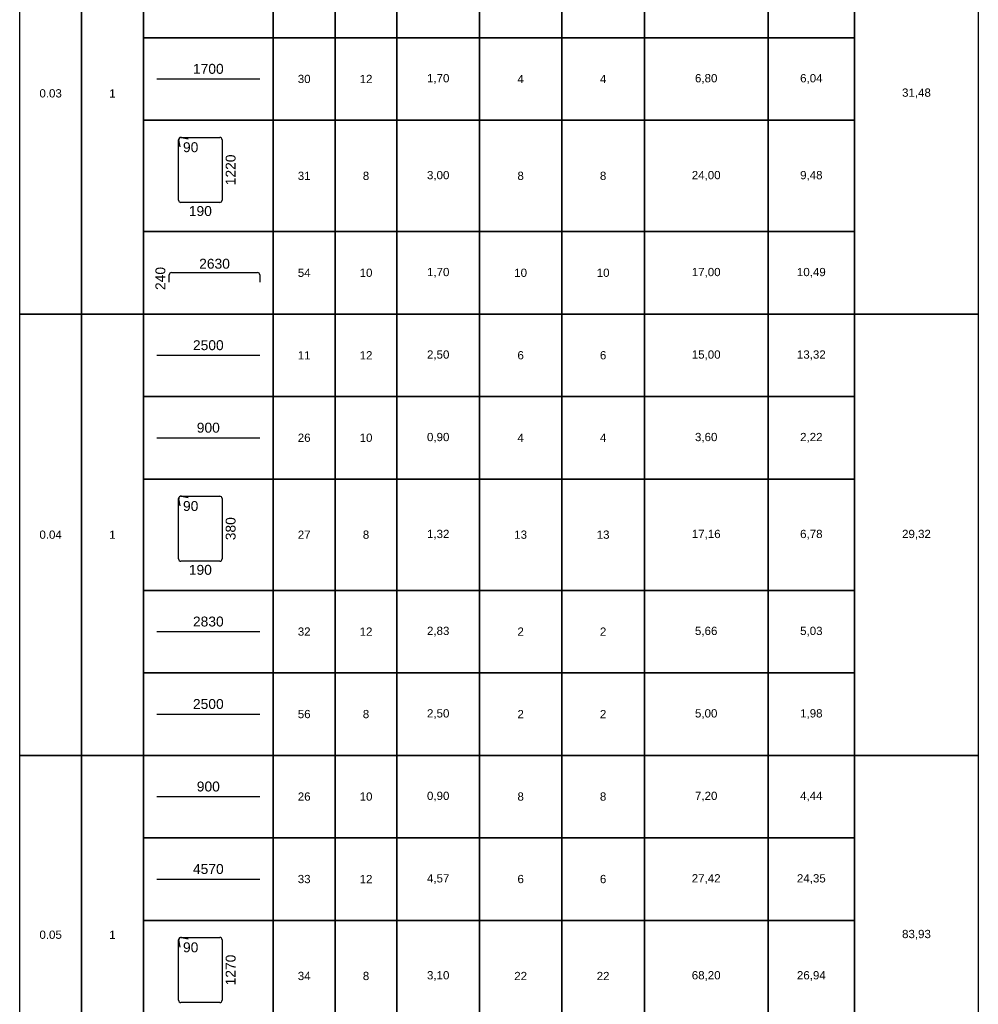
# Model space of a CAD drawing. Extents: x -1906120 to 89837, y -39133 to 303704.
# Tile 7 of 55: x -14050 to -9400, y -10601 to -5826. Entities that reach past the tile are written whole.
import ezdxf
from ezdxf.enums import TextEntityAlignment as Align

# ---------------------------------------------------------------- set-up
doc = ezdxf.new("R2010")
doc.units = 0
doc.header["$LTSCALE"] = 10
doc.header["$MEASUREMENT"] = 0
doc.layers.add('RCAD_tabele zbrojenia', color=7, linetype='Continuous')
doc.styles.add('style2', font='arial.ttf', dxfattribs={"height": 40})

msp = doc.modelspace()

# ---------------------------------------------------------------- linework, layer by layer
at = {"layer": 'RCAD_tabele zbrojenia', "color": 1}
for p, q in [((-14049.70583, -39133.42964), (-14049.70583, -1123.42964)), ((-9399.70583, -1123.42964), (-9399.70583, -39133.42964)), ((-14049.70583, -7253.42964), (-14049.70583, -5113.42964)), ((-13749.70583, -5113.42964), (-13749.70583, -7253.42964)), ((-13749.70583, -7253.42964), (-13749.70583, -5113.42964)), ((-13449.70583, -5113.42964), (-13449.70583, -7253.42964)), ((-9999.70583, -7253.42964), (-9999.70583, -5113.42964)), ((-9399.70583, -5113.42964), (-9399.70583, -7253.42964)), ((-13449.70583, -5913.42964), (-13449.70583, -5513.42964)), ((-12819.70583, -5513.42964), (-12819.70583, -5913.42964)), ((-12819.70583, -5913.42964), (-12819.70583, -5513.42964)), ((-12519.70583, -5513.42964), (-12519.70583, -5913.42964)), ((-12519.70583, -5913.42964), (-12519.70583, -5513.42964)), ((-12219.70583, -5513.42964), (-12219.70583, -5913.42964)), ((-12219.70583, -5913.42964), (-12219.70583, -5513.42964)), ((-11819.70583, -5513.42964), (-11819.70583, -5913.42964)), ((-11819.70583, -5913.42964), (-11819.70583, -5513.42964)), ((-11419.70583, -5513.42964), (-11419.70583, -5913.42964)), ((-11419.70583, -5913.42964), (-11419.70583, -5513.42964)), ((-11019.70583, -5513.42964), (-11019.70583, -5913.42964)), ((-11019.70583, -5913.42964), (-11019.70583, -5513.42964)), ((-10419.70583, -5513.42964), (-10419.70583, -5913.42964)), ((-10419.70583, -5913.42964), (-10419.70583, -5513.42964)), ((-9999.70583, -5513.42964), (-9999.70583, -5913.42964)), ((-12819.70583, -5913.42964), (-13449.70583, -5913.42964)), ((-13449.70583, -5913.42964), (-12819.70583, -5913.42964)), ((-13449.70583, -6313.42964), (-13449.70583, -5913.42964)), ((-12519.70583, -5913.42964), (-12819.70583, -5913.42964)), ((-12819.70583, -5913.42964), (-12819.70583, -6313.42964)), ((-12819.70583, -5913.42964), (-12519.70583, -5913.42964)), ((-12819.70583, -6313.42964), (-12819.70583, -5913.42964)), ((-12219.70583, -5913.42964), (-12519.70583, -5913.42964)), ((-12519.70583, -5913.42964), (-12519.70583, -6313.42964)), ((-12519.70583, -5913.42964), (-12219.70583, -5913.42964)), ((-12519.70583, -6313.42964), (-12519.70583, -5913.42964)), ((-11819.70583, -5913.42964), (-12219.70583, -5913.42964)), ((-12219.70583, -5913.42964), (-12219.70583, -6313.42964)), ((-12219.70583, -5913.42964), (-11819.70583, -5913.42964)), ((-12219.70583, -6313.42964), (-12219.70583, -5913.42964)), ((-11419.70583, -5913.42964), (-11819.70583, -5913.42964)), ((-11819.70583, -5913.42964), (-11819.70583, -6313.42964)), ((-11819.70583, -5913.42964), (-11419.70583, -5913.42964)), ((-11819.70583, -6313.42964), (-11819.70583, -5913.42964)), ((-11019.70583, -5913.42964), (-11419.70583, -5913.42964)), ((-11419.70583, -5913.42964), (-11419.70583, -6313.42964)), ((-11419.70583, -5913.42964), (-11019.70583, -5913.42964)), ((-11419.70583, -6313.42964), (-11419.70583, -5913.42964)), ((-10419.70583, -5913.42964), (-11019.70583, -5913.42964)), ((-11019.70583, -5913.42964), (-11019.70583, -6313.42964)), ((-11019.70583, -5913.42964), (-10419.70583, -5913.42964)), ((-11019.70583, -6313.42964), (-11019.70583, -5913.42964)), ((-9999.70583, -5913.42964), (-10419.70583, -5913.42964)), ((-10419.70583, -5913.42964), (-10419.70583, -6313.42964)), ((-10419.70583, -5913.42964), (-9999.70583, -5913.42964)), ((-10419.70583, -6313.42964), (-10419.70583, -5913.42964)), ((-9999.70583, -5913.42964), (-9999.70583, -6313.42964)), ((-12819.70583, -6313.42964), (-13449.70583, -6313.42964)), ((-13449.70583, -6313.42964), (-12819.70583, -6313.42964)), ((-13449.70583, -6853.42964), (-13449.70583, -6313.42964)), ((-12519.70583, -6313.42964), (-12819.70583, -6313.42964)), ((-12819.70583, -6313.42964), (-12819.70583, -6853.42964)), ((-12819.70583, -6313.42964), (-12519.70583, -6313.42964)), ((-12819.70583, -6853.42964), (-12819.70583, -6313.42964)), ((-12219.70583, -6313.42964), (-12519.70583, -6313.42964)), ((-12519.70583, -6313.42964), (-12519.70583, -6853.42964)), ((-12519.70583, -6313.42964), (-12219.70583, -6313.42964)), ((-12519.70583, -6853.42964), (-12519.70583, -6313.42964)), ((-11819.70583, -6313.42964), (-12219.70583, -6313.42964)), ((-12219.70583, -6313.42964), (-12219.70583, -6853.42964)), ((-12219.70583, -6313.42964), (-11819.70583, -6313.42964)), ((-12219.70583, -6853.42964), (-12219.70583, -6313.42964)), ((-11419.70583, -6313.42964), (-11819.70583, -6313.42964)), ((-11819.70583, -6313.42964), (-11819.70583, -6853.42964)), ((-11819.70583, -6313.42964), (-11419.70583, -6313.42964)), ((-11819.70583, -6853.42964), (-11819.70583, -6313.42964)), ((-11019.70583, -6313.42964), (-11419.70583, -6313.42964)), ((-11419.70583, -6313.42964), (-11419.70583, -6853.42964)), ((-11419.70583, -6313.42964), (-11019.70583, -6313.42964)), ((-11419.70583, -6853.42964), (-11419.70583, -6313.42964)), ((-10419.70583, -6313.42964), (-11019.70583, -6313.42964)), ((-11019.70583, -6313.42964), (-11019.70583, -6853.42964)), ((-11019.70583, -6313.42964), (-10419.70583, -6313.42964)), ((-11019.70583, -6853.42964), (-11019.70583, -6313.42964)), ((-9999.70583, -6313.42964), (-10419.70583, -6313.42964)), ((-10419.70583, -6313.42964), (-10419.70583, -6853.42964)), ((-10419.70583, -6313.42964), (-9999.70583, -6313.42964)), ((-10419.70583, -6853.42964), (-10419.70583, -6313.42964)), ((-9999.70583, -6313.42964), (-9999.70583, -6853.42964)), ((-12819.70583, -6853.42964), (-13449.70583, -6853.42964)), ((-13449.70583, -6853.42964), (-12819.70583, -6853.42964)), ((-13449.70583, -7253.42964), (-13449.70583, -6853.42964)), ((-12519.70583, -6853.42964), (-12819.70583, -6853.42964)), ((-12819.70583, -6853.42964), (-12819.70583, -7253.42964)), ((-12819.70583, -6853.42964), (-12519.70583, -6853.42964)), ((-12819.70583, -7253.42964), (-12819.70583, -6853.42964)), ((-12219.70583, -6853.42964), (-12519.70583, -6853.42964)), ((-12519.70583, -6853.42964), (-12519.70583, -7253.42964)), ((-12519.70583, -6853.42964), (-12219.70583, -6853.42964)), ((-12519.70583, -7253.42964), (-12519.70583, -6853.42964)), ((-11819.70583, -6853.42964), (-12219.70583, -6853.42964)), ((-12219.70583, -6853.42964), (-12219.70583, -7253.42964)), ((-12219.70583, -6853.42964), (-11819.70583, -6853.42964)), ((-12219.70583, -7253.42964), (-12219.70583, -6853.42964)), ((-11419.70583, -6853.42964), (-11819.70583, -6853.42964)), ((-11819.70583, -6853.42964), (-11819.70583, -7253.42964)), ((-11819.70583, -6853.42964), (-11419.70583, -6853.42964)), ((-11819.70583, -7253.42964), (-11819.70583, -6853.42964)), ((-11019.70583, -6853.42964), (-11419.70583, -6853.42964)), ((-11419.70583, -6853.42964), (-11419.70583, -7253.42964)), ((-11419.70583, -6853.42964), (-11019.70583, -6853.42964)), ((-11419.70583, -7253.42964), (-11419.70583, -6853.42964)), ((-10419.70583, -6853.42964), (-11019.70583, -6853.42964)), ((-11019.70583, -6853.42964), (-11019.70583, -7253.42964)), ((-11019.70583, -6853.42964), (-10419.70583, -6853.42964)), ((-11019.70583, -7253.42964), (-11019.70583, -6853.42964)), ((-9999.70583, -6853.42964), (-10419.70583, -6853.42964)), ((-10419.70583, -6853.42964), (-10419.70583, -7253.42964)), ((-10419.70583, -6853.42964), (-9999.70583, -6853.42964)), ((-10419.70583, -7253.42964), (-10419.70583, -6853.42964)), ((-9999.70583, -6853.42964), (-9999.70583, -7253.42964)), ((-13749.70583, -7253.42964), (-14049.70583, -7253.42964)), ((-14049.70583, -7253.42964), (-13749.70583, -7253.42964)), ((-14049.70583, -9393.42964), (-14049.70583, -7253.42964)), ((-13449.70583, -7253.42964), (-13749.70583, -7253.42964)), ((-13749.70583, -7253.42964), (-13749.70583, -9393.42964)), ((-13749.70583, -7253.42964), (-13449.70583, -7253.42964)), ((-13749.70583, -9393.42964), (-13749.70583, -7253.42964)), ((-13449.70583, -7253.42964), (-13449.70583, -9393.42964)), ((-12819.70583, -7253.42964), (-13449.70583, -7253.42964)), ((-13449.70583, -7253.42964), (-12819.70583, -7253.42964)), ((-13449.70583, -7653.42964), (-13449.70583, -7253.42964)), ((-12519.70583, -7253.42964), (-12819.70583, -7253.42964)), ((-12819.70583, -7253.42964), (-12819.70583, -7653.42964)), ((-12819.70583, -7253.42964), (-12519.70583, -7253.42964)), ((-12819.70583, -7653.42964), (-12819.70583, -7253.42964)), ((-12219.70583, -7253.42964), (-12519.70583, -7253.42964)), ((-12519.70583, -7253.42964), (-12519.70583, -7653.42964)), ((-12519.70583, -7253.42964), (-12219.70583, -7253.42964)), ((-12519.70583, -7653.42964), (-12519.70583, -7253.42964)), ((-11819.70583, -7253.42964), (-12219.70583, -7253.42964)), ((-12219.70583, -7253.42964), (-12219.70583, -7653.42964)), ((-12219.70583, -7253.42964), (-11819.70583, -7253.42964)), ((-12219.70583, -7653.42964), (-12219.70583, -7253.42964)), ((-11419.70583, -7253.42964), (-11819.70583, -7253.42964)), ((-11819.70583, -7253.42964), (-11819.70583, -7653.42964)), ((-11819.70583, -7253.42964), (-11419.70583, -7253.42964)), ((-11819.70583, -7653.42964), (-11819.70583, -7253.42964)), ((-11019.70583, -7253.42964), (-11419.70583, -7253.42964)), ((-11419.70583, -7253.42964), (-11419.70583, -7653.42964)), ((-11419.70583, -7253.42964), (-11019.70583, -7253.42964)), ((-11419.70583, -7653.42964), (-11419.70583, -7253.42964)), ((-10419.70583, -7253.42964), (-11019.70583, -7253.42964)), ((-11019.70583, -7253.42964), (-11019.70583, -7653.42964)), ((-11019.70583, -7253.42964), (-10419.70583, -7253.42964)), ((-11019.70583, -7653.42964), (-11019.70583, -7253.42964)), ((-9999.70583, -7253.42964), (-10419.70583, -7253.42964)), ((-10419.70583, -7253.42964), (-10419.70583, -7653.42964)), ((-10419.70583, -7253.42964), (-9999.70583, -7253.42964)), ((-10419.70583, -7653.42964), (-10419.70583, -7253.42964)), ((-9399.70583, -7253.42964), (-9999.70583, -7253.42964)), ((-9999.70583, -7253.42964), (-9399.70583, -7253.42964)), ((-9999.70583, -9393.42964), (-9999.70583, -7253.42964)), ((-9999.70583, -7253.42964), (-9999.70583, -7653.42964)), ((-9399.70583, -7253.42964), (-9399.70583, -9393.42964)), ((-12819.70583, -7653.42964), (-13449.70583, -7653.42964)), ((-13449.70583, -7653.42964), (-12819.70583, -7653.42964)), ((-13449.70583, -8053.42964), (-13449.70583, -7653.42964)), ((-12519.70583, -7653.42964), (-12819.70583, -7653.42964)), ((-12819.70583, -7653.42964), (-12819.70583, -8053.42964)), ((-12819.70583, -7653.42964), (-12519.70583, -7653.42964)), ((-12819.70583, -8053.42964), (-12819.70583, -7653.42964)), ((-12219.70583, -7653.42964), (-12519.70583, -7653.42964)), ((-12519.70583, -7653.42964), (-12519.70583, -8053.42964)), ((-12519.70583, -7653.42964), (-12219.70583, -7653.42964)), ((-12519.70583, -8053.42964), (-12519.70583, -7653.42964)), ((-11819.70583, -7653.42964), (-12219.70583, -7653.42964)), ((-12219.70583, -7653.42964), (-12219.70583, -8053.42964)), ((-12219.70583, -7653.42964), (-11819.70583, -7653.42964)), ((-12219.70583, -8053.42964), (-12219.70583, -7653.42964)), ((-11419.70583, -7653.42964), (-11819.70583, -7653.42964)), ((-11819.70583, -7653.42964), (-11819.70583, -8053.42964)), ((-11819.70583, -7653.42964), (-11419.70583, -7653.42964)), ((-11819.70583, -8053.42964), (-11819.70583, -7653.42964)), ((-11019.70583, -7653.42964), (-11419.70583, -7653.42964)), ((-11419.70583, -7653.42964), (-11419.70583, -8053.42964)), ((-11419.70583, -7653.42964), (-11019.70583, -7653.42964)), ((-11419.70583, -8053.42964), (-11419.70583, -7653.42964)), ((-10419.70583, -7653.42964), (-11019.70583, -7653.42964)), ((-11019.70583, -7653.42964), (-11019.70583, -8053.42964)), ((-11019.70583, -7653.42964), (-10419.70583, -7653.42964)), ((-11019.70583, -8053.42964), (-11019.70583, -7653.42964)), ((-9999.70583, -7653.42964), (-10419.70583, -7653.42964)), ((-10419.70583, -7653.42964), (-10419.70583, -8053.42964)), ((-10419.70583, -7653.42964), (-9999.70583, -7653.42964)), ((-10419.70583, -8053.42964), (-10419.70583, -7653.42964)), ((-9999.70583, -7653.42964), (-9999.70583, -8053.42964)), ((-12819.70583, -8053.42964), (-13449.70583, -8053.42964)), ((-13449.70583, -8053.42964), (-12819.70583, -8053.42964)), ((-13449.70583, -8593.42964), (-13449.70583, -8053.42964)), ((-12519.70583, -8053.42964), (-12819.70583, -8053.42964)), ((-12819.70583, -8053.42964), (-12819.70583, -8593.42964)), ((-12819.70583, -8053.42964), (-12519.70583, -8053.42964)), ((-12819.70583, -8593.42964), (-12819.70583, -8053.42964)), ((-12219.70583, -8053.42964), (-12519.70583, -8053.42964)), ((-12519.70583, -8053.42964), (-12519.70583, -8593.42964)), ((-12519.70583, -8053.42964), (-12219.70583, -8053.42964)), ((-12519.70583, -8593.42964), (-12519.70583, -8053.42964)), ((-11819.70583, -8053.42964), (-12219.70583, -8053.42964)), ((-12219.70583, -8053.42964), (-12219.70583, -8593.42964)), ((-12219.70583, -8053.42964), (-11819.70583, -8053.42964)), ((-12219.70583, -8593.42964), (-12219.70583, -8053.42964)), ((-11419.70583, -8053.42964), (-11819.70583, -8053.42964)), ((-11819.70583, -8053.42964), (-11819.70583, -8593.42964)), ((-11819.70583, -8053.42964), (-11419.70583, -8053.42964)), ((-11819.70583, -8593.42964), (-11819.70583, -8053.42964)), ((-11019.70583, -8053.42964), (-11419.70583, -8053.42964)), ((-11419.70583, -8053.42964), (-11419.70583, -8593.42964)), ((-11419.70583, -8053.42964), (-11019.70583, -8053.42964)), ((-11419.70583, -8593.42964), (-11419.70583, -8053.42964)), ((-10419.70583, -8053.42964), (-11019.70583, -8053.42964)), ((-11019.70583, -8053.42964), (-11019.70583, -8593.42964)), ((-11019.70583, -8053.42964), (-10419.70583, -8053.42964)), ((-11019.70583, -8593.42964), (-11019.70583, -8053.42964)), ((-9999.70583, -8053.42964), (-10419.70583, -8053.42964)), ((-10419.70583, -8053.42964), (-10419.70583, -8593.42964)), ((-10419.70583, -8053.42964), (-9999.70583, -8053.42964)), ((-10419.70583, -8593.42964), (-10419.70583, -8053.42964)), ((-9999.70583, -8053.42964), (-9999.70583, -8593.42964)), ((-12819.70583, -8593.42964), (-13449.70583, -8593.42964)), ((-13449.70583, -8593.42964), (-12819.70583, -8593.42964)), ((-13449.70583, -8993.42964), (-13449.70583, -8593.42964)), ((-12519.70583, -8593.42964), (-12819.70583, -8593.42964)), ((-12819.70583, -8593.42964), (-12819.70583, -8993.42964)), ((-12819.70583, -8593.42964), (-12519.70583, -8593.42964)), ((-12819.70583, -8993.42964), (-12819.70583, -8593.42964)), ((-12219.70583, -8593.42964), (-12519.70583, -8593.42964)), ((-12519.70583, -8593.42964), (-12519.70583, -8993.42964)), ((-12519.70583, -8593.42964), (-12219.70583, -8593.42964)), ((-12519.70583, -8993.42964), (-12519.70583, -8593.42964)), ((-11819.70583, -8593.42964), (-12219.70583, -8593.42964)), ((-12219.70583, -8593.42964), (-12219.70583, -8993.42964)), ((-12219.70583, -8593.42964), (-11819.70583, -8593.42964)), ((-12219.70583, -8993.42964), (-12219.70583, -8593.42964)), ((-11419.70583, -8593.42964), (-11819.70583, -8593.42964)), ((-11819.70583, -8593.42964), (-11819.70583, -8993.42964)), ((-11819.70583, -8593.42964), (-11419.70583, -8593.42964)), ((-11819.70583, -8993.42964), (-11819.70583, -8593.42964)), ((-11019.70583, -8593.42964), (-11419.70583, -8593.42964)), ((-11419.70583, -8593.42964), (-11419.70583, -8993.42964)), ((-11419.70583, -8593.42964), (-11019.70583, -8593.42964)), ((-11419.70583, -8993.42964), (-11419.70583, -8593.42964)), ((-10419.70583, -8593.42964), (-11019.70583, -8593.42964)), ((-11019.70583, -8593.42964), (-11019.70583, -8993.42964)), ((-11019.70583, -8593.42964), (-10419.70583, -8593.42964)), ((-11019.70583, -8993.42964), (-11019.70583, -8593.42964)), ((-9999.70583, -8593.42964), (-10419.70583, -8593.42964)), ((-10419.70583, -8593.42964), (-10419.70583, -8993.42964)), ((-10419.70583, -8593.42964), (-9999.70583, -8593.42964)), ((-10419.70583, -8993.42964), (-10419.70583, -8593.42964)), ((-9999.70583, -8593.42964), (-9999.70583, -8993.42964)), ((-12819.70583, -8993.42964), (-13449.70583, -8993.42964)), ((-13449.70583, -8993.42964), (-12819.70583, -8993.42964)), ((-13449.70583, -9393.42964), (-13449.70583, -8993.42964)), ((-12519.70583, -8993.42964), (-12819.70583, -8993.42964)), ((-12819.70583, -8993.42964), (-12819.70583, -9393.42964)), ((-12819.70583, -8993.42964), (-12519.70583, -8993.42964)), ((-12819.70583, -9393.42964), (-12819.70583, -8993.42964)), ((-12219.70583, -8993.42964), (-12519.70583, -8993.42964)), ((-12519.70583, -8993.42964), (-12519.70583, -9393.42964)), ((-12519.70583, -8993.42964), (-12219.70583, -8993.42964)), ((-12519.70583, -9393.42964), (-12519.70583, -8993.42964)), ((-11819.70583, -8993.42964), (-12219.70583, -8993.42964)), ((-12219.70583, -8993.42964), (-12219.70583, -9393.42964)), ((-12219.70583, -8993.42964), (-11819.70583, -8993.42964)), ((-12219.70583, -9393.42964), (-12219.70583, -8993.42964)), ((-11419.70583, -8993.42964), (-11819.70583, -8993.42964)), ((-11819.70583, -8993.42964), (-11819.70583, -9393.42964)), ((-11819.70583, -8993.42964), (-11419.70583, -8993.42964)), ((-11819.70583, -9393.42964), (-11819.70583, -8993.42964)), ((-11019.70583, -8993.42964), (-11419.70583, -8993.42964)), ((-11419.70583, -8993.42964), (-11419.70583, -9393.42964)), ((-11419.70583, -8993.42964), (-11019.70583, -8993.42964)), ((-11419.70583, -9393.42964), (-11419.70583, -8993.42964)), ((-10419.70583, -8993.42964), (-11019.70583, -8993.42964)), ((-11019.70583, -8993.42964), (-11019.70583, -9393.42964)), ((-11019.70583, -8993.42964), (-10419.70583, -8993.42964)), ((-11019.70583, -9393.42964), (-11019.70583, -8993.42964)), ((-9999.70583, -8993.42964), (-10419.70583, -8993.42964)), ((-10419.70583, -8993.42964), (-10419.70583, -9393.42964)), ((-10419.70583, -8993.42964), (-9999.70583, -8993.42964)), ((-10419.70583, -9393.42964), (-10419.70583, -8993.42964)), ((-9999.70583, -8993.42964), (-9999.70583, -9393.42964)), ((-13749.70583, -9393.42964), (-14049.70583, -9393.42964)), ((-14049.70583, -9393.42964), (-13749.70583, -9393.42964)), ((-14049.70583, -11133.42964), (-14049.70583, -9393.42964)), ((-13449.70583, -9393.42964), (-13749.70583, -9393.42964)), ((-13749.70583, -9393.42964), (-13749.70583, -11133.42964)), ((-13749.70583, -9393.42964), (-13449.70583, -9393.42964)), ((-13749.70583, -11133.42964), (-13749.70583, -9393.42964)), ((-13449.70583, -9393.42964), (-13449.70583, -11133.42964)), ((-12819.70583, -9393.42964), (-13449.70583, -9393.42964)), ((-13449.70583, -9393.42964), (-12819.70583, -9393.42964)), ((-13449.70583, -9793.42964), (-13449.70583, -9393.42964)), ((-12519.70583, -9393.42964), (-12819.70583, -9393.42964)), ((-12819.70583, -9393.42964), (-12819.70583, -9793.42964)), ((-12819.70583, -9393.42964), (-12519.70583, -9393.42964)), ((-12819.70583, -9793.42964), (-12819.70583, -9393.42964)), ((-12219.70583, -9393.42964), (-12519.70583, -9393.42964)), ((-12519.70583, -9393.42964), (-12519.70583, -9793.42964)), ((-12519.70583, -9393.42964), (-12219.70583, -9393.42964)), ((-12519.70583, -9793.42964), (-12519.70583, -9393.42964)), ((-11819.70583, -9393.42964), (-12219.70583, -9393.42964)), ((-12219.70583, -9393.42964), (-12219.70583, -9793.42964)), ((-12219.70583, -9393.42964), (-11819.70583, -9393.42964)), ((-12219.70583, -9793.42964), (-12219.70583, -9393.42964)), ((-11419.70583, -9393.42964), (-11819.70583, -9393.42964)), ((-11819.70583, -9393.42964), (-11819.70583, -9793.42964)), ((-11819.70583, -9393.42964), (-11419.70583, -9393.42964)), ((-11819.70583, -9793.42964), (-11819.70583, -9393.42964)), ((-11019.70583, -9393.42964), (-11419.70583, -9393.42964)), ((-11419.70583, -9393.42964), (-11419.70583, -9793.42964)), ((-11419.70583, -9393.42964), (-11019.70583, -9393.42964)), ((-11419.70583, -9793.42964), (-11419.70583, -9393.42964)), ((-10419.70583, -9393.42964), (-11019.70583, -9393.42964)), ((-11019.70583, -9393.42964), (-11019.70583, -9793.42964)), ((-11019.70583, -9393.42964), (-10419.70583, -9393.42964)), ((-11019.70583, -9793.42964), (-11019.70583, -9393.42964)), ((-9999.70583, -9393.42964), (-10419.70583, -9393.42964)), ((-10419.70583, -9393.42964), (-10419.70583, -9793.42964)), ((-10419.70583, -9393.42964), (-9999.70583, -9393.42964)), ((-10419.70583, -9793.42964), (-10419.70583, -9393.42964)), ((-9399.70583, -9393.42964), (-9999.70583, -9393.42964)), ((-9999.70583, -9393.42964), (-9399.70583, -9393.42964)), ((-9999.70583, -11133.42964), (-9999.70583, -9393.42964)), ((-9999.70583, -9393.42964), (-9999.70583, -9793.42964)), ((-9399.70583, -9393.42964), (-9399.70583, -11133.42964)), ((-12819.70583, -9793.42964), (-13449.70583, -9793.42964)), ((-13449.70583, -9793.42964), (-12819.70583, -9793.42964)), ((-13449.70583, -10193.42964), (-13449.70583, -9793.42964)), ((-12519.70583, -9793.42964), (-12819.70583, -9793.42964)), ((-12819.70583, -9793.42964), (-12819.70583, -10193.42964)), ((-12819.70583, -9793.42964), (-12519.70583, -9793.42964)), ((-12819.70583, -10193.42964), (-12819.70583, -9793.42964)), ((-12219.70583, -9793.42964), (-12519.70583, -9793.42964)), ((-12519.70583, -9793.42964), (-12519.70583, -10193.42964)), ((-12519.70583, -9793.42964), (-12219.70583, -9793.42964)), ((-12519.70583, -10193.42964), (-12519.70583, -9793.42964)), ((-11819.70583, -9793.42964), (-12219.70583, -9793.42964)), ((-12219.70583, -9793.42964), (-12219.70583, -10193.42964)), ((-12219.70583, -9793.42964), (-11819.70583, -9793.42964)), ((-12219.70583, -10193.42964), (-12219.70583, -9793.42964)), ((-11419.70583, -9793.42964), (-11819.70583, -9793.42964)), ((-11819.70583, -9793.42964), (-11819.70583, -10193.42964)), ((-11819.70583, -9793.42964), (-11419.70583, -9793.42964)), ((-11819.70583, -10193.42964), (-11819.70583, -9793.42964)), ((-11019.70583, -9793.42964), (-11419.70583, -9793.42964)), ((-11419.70583, -9793.42964), (-11419.70583, -10193.42964)), ((-11419.70583, -9793.42964), (-11019.70583, -9793.42964)), ((-11419.70583, -10193.42964), (-11419.70583, -9793.42964)), ((-10419.70583, -9793.42964), (-11019.70583, -9793.42964)), ((-11019.70583, -9793.42964), (-11019.70583, -10193.42964)), ((-11019.70583, -9793.42964), (-10419.70583, -9793.42964)), ((-11019.70583, -10193.42964), (-11019.70583, -9793.42964)), ((-9999.70583, -9793.42964), (-10419.70583, -9793.42964)), ((-10419.70583, -9793.42964), (-10419.70583, -10193.42964)), ((-10419.70583, -9793.42964), (-9999.70583, -9793.42964)), ((-10419.70583, -10193.42964), (-10419.70583, -9793.42964)), ((-9999.70583, -9793.42964), (-9999.70583, -10193.42964)), ((-12819.70583, -10193.42964), (-13449.70583, -10193.42964)), ((-13449.70583, -10193.42964), (-12819.70583, -10193.42964)), ((-13449.70583, -10733.42964), (-13449.70583, -10193.42964)), ((-12519.70583, -10193.42964), (-12819.70583, -10193.42964)), ((-12819.70583, -10193.42964), (-12819.70583, -10733.42964)), ((-12819.70583, -10193.42964), (-12519.70583, -10193.42964)), ((-12819.70583, -10733.42964), (-12819.70583, -10193.42964)), ((-12219.70583, -10193.42964), (-12519.70583, -10193.42964)), ((-12519.70583, -10193.42964), (-12519.70583, -10733.42964)), ((-12519.70583, -10193.42964), (-12219.70583, -10193.42964)), ((-12519.70583, -10733.42964), (-12519.70583, -10193.42964)), ((-11819.70583, -10193.42964), (-12219.70583, -10193.42964)), ((-12219.70583, -10193.42964), (-12219.70583, -10733.42964)), ((-12219.70583, -10193.42964), (-11819.70583, -10193.42964)), ((-12219.70583, -10733.42964), (-12219.70583, -10193.42964)), ((-11419.70583, -10193.42964), (-11819.70583, -10193.42964)), ((-11819.70583, -10193.42964), (-11819.70583, -10733.42964)), ((-11819.70583, -10193.42964), (-11419.70583, -10193.42964)), ((-11819.70583, -10733.42964), (-11819.70583, -10193.42964)), ((-11019.70583, -10193.42964), (-11419.70583, -10193.42964)), ((-11419.70583, -10193.42964), (-11419.70583, -10733.42964)), ((-11419.70583, -10193.42964), (-11019.70583, -10193.42964)), ((-11419.70583, -10733.42964), (-11419.70583, -10193.42964)), ((-10419.70583, -10193.42964), (-11019.70583, -10193.42964)), ((-11019.70583, -10193.42964), (-11019.70583, -10733.42964)), ((-11019.70583, -10193.42964), (-10419.70583, -10193.42964)), ((-11019.70583, -10733.42964), (-11019.70583, -10193.42964)), ((-9999.70583, -10193.42964), (-10419.70583, -10193.42964)), ((-10419.70583, -10193.42964), (-10419.70583, -10733.42964)), ((-10419.70583, -10193.42964), (-9999.70583, -10193.42964)), ((-10419.70583, -10733.42964), (-10419.70583, -10193.42964)), ((-9999.70583, -10193.42964), (-9999.70583, -10733.42964))]:
    msp.add_line(p, q, dxfattribs=at)
at = {"layer": 'RCAD_tabele zbrojenia', "color": 4}
for p, q in [((-13384.21078, -6113.42964), (-12885.20088, -6113.42964)), ((-13267.32212, -6396.5349), (-13079.4235, -6396.5349)), ((-13265.07443, -6396.76042), (-13232.06171, -6403.45243)), ((-13278.63581, -6701.01022), (-13278.63581, -6407.84859)), ((-13271.71828, -6443.10899), (-13278.41029, -6410.09627)), ((-13068.1098, -6407.84859), (-13068.1098, -6701.01022)), ((-13079.4235, -6712.32391), (-13267.32212, -6712.32391)), ((-13324.20156, -7098.52086), (-13324.20156, -7063.37692)), ((-13313.43447, -7052.60983), (-12895.66942, -7052.60983)), ((-12884.90232, -7063.37692), (-12884.90232, -7098.52086)), ((-13384.21078, -7453.42964), (-12885.20088, -7453.42964)), ((-13384.21078, -7853.42964), (-12885.20088, -7853.42964)), ((-13278.63581, -8441.01022), (-13278.63581, -8147.84859)), ((-13271.71828, -8183.10899), (-13278.41029, -8150.09627)), ((-13267.32212, -8136.5349), (-13079.4235, -8136.5349)), ((-13265.07443, -8136.76042), (-13232.06171, -8143.45243)), ((-13068.1098, -8147.84859), (-13068.1098, -8441.01022)), ((-13079.4235, -8452.32391), (-13267.32212, -8452.32391)), ((-13384.21078, -8793.42964), (-12885.20088, -8793.42964)), ((-13384.21078, -9193.42964), (-12885.20088, -9193.42964)), ((-13384.21078, -9593.42964), (-12885.20088, -9593.42964)), ((-13384.21078, -9993.42964), (-12885.20088, -9993.42964)), ((-13278.63581, -10581.01022), (-13278.63581, -10287.84859)), ((-13271.71828, -10323.10899), (-13278.41029, -10290.09627)), ((-13267.32212, -10276.5349), (-13079.4235, -10276.5349)), ((-13265.07443, -10276.76042), (-13232.06171, -10283.45243)), ((-13068.1098, -10287.84859), (-13068.1098, -10581.01022)), ((-13079.4235, -10592.32391), (-13267.32212, -10592.32391))]:
    msp.add_line(p, q, dxfattribs=at)
for centre, radius, start, end in [((-13267.32212, -6407.84859), 11.31369, 90, 191.4591559), ((-13267.32212, -6407.84859), 11.31369, 78.5408441, 180), ((-13079.4235, -6407.84859), 11.31369, 0, 90), ((-13267.32212, -6701.01022), 11.31369, 180, 270), ((-13079.4235, -6701.01022), 11.31369, 270, 0), ((-13313.43447, -7063.37692), 10.76709, 90, 180), ((-12895.66942, -7063.37692), 10.76709, 0, 90), ((-13267.32212, -8147.84859), 11.31369, 90, 191.4591559), ((-13267.32212, -8147.84859), 11.31369, 78.5408441, 180), ((-13079.4235, -8147.84859), 11.31369, 0, 90), ((-13267.32212, -8441.01022), 11.31369, 180, 270), ((-13079.4235, -8441.01022), 11.31369, 270, 0), ((-13267.32212, -10287.84859), 11.31369, 90, 191.4591559), ((-13267.32212, -10287.84859), 11.31369, 78.5408441, 180), ((-13079.4235, -10287.84859), 11.31369, 0, 90), ((-13267.32212, -10581.01022), 11.31369, 180, 270), ((-13079.4235, -10581.01022), 11.31369, 270, 0)]:
    msp.add_arc(centre, radius, start, end, dxfattribs=at)

# ---------------------------------------------------------------- texts
at = {"layer": 'RCAD_tabele zbrojenia', "color": 2, "style": 'style2'}
for s, p in [('1700', (-13134.70583, -6064.42964)), ('90', (-13220.34746, -6444.35611)), ('190', (-13173.37281, -6753.80533)), ('2630', (-13104.55194, -7009.47308)), ('2500', (-13134.70583, -7404.42964)), ('900', (-13134.70583, -7804.42964)), ('90', (-13220.34746, -8184.35611)), ('190', (-13173.37281, -8493.80533)), ('2830', (-13134.70583, -8744.42964)), ('2500', (-13134.70583, -9144.42964)), ('900', (-13134.70583, -9544.42964)), ('4570', (-13134.70583, -9944.42964)), ('90', (-13220.34746, -10324.35611))]:
    msp.add_text(s, height=48, dxfattribs=at).set_placement(p, align=Align.MIDDLE_CENTER)
for s, p in [('1220', (-13026.62838, -6554.4294)), ('240', (-13367.33831, -7080.94889)), ('380', (-13026.62838, -8294.4294)), ('1270', (-13026.62838, -10434.4294))]:
    msp.add_text(s, height=48, rotation=90, dxfattribs=at).set_placement(p, align=Align.MIDDLE_CENTER)
at = {"layer": 'RCAD_tabele zbrojenia', "color": 2, "char_height": 40, "attachment_point": 5, "style": 'style2'}
for s, insert, width in [('30', (-12669.70583, -6113.42964), 300), ('12', (-12369.70583, -6113.42964), 300), ('1,70', (-12019.70583, -6113.42964), 400), ('4', (-11619.70583, -6113.42964), 400), ('4', (-11219.70583, -6113.42964), 400), ('6,80', (-10719.70583, -6113.42964), 600), ('6,04', (-10209.70583, -6113.42964), 420), ('0.03', (-13899.70583, -6183.42964), 300), ('1', (-13599.70583, -6183.42964), 300), ('31,48', (-9699.70583, -6183.42964), 600), ('31', (-12669.70583, -6583.42964), 300), ('8', (-12369.70583, -6583.42964), 300), ('3,00', (-12019.70583, -6583.42964), 400), ('8', (-11619.70583, -6583.42964), 400), ('8', (-11219.70583, -6583.42964), 400), ('24,00', (-10719.70583, -6583.42964), 600), ('9,48', (-10209.70583, -6583.42964), 420), ('54', (-12669.70583, -7053.42964), 300), ('10', (-12369.70583, -7053.42964), 300), ('1,70', (-12019.70583, -7053.42964), 400), ('10', (-11619.70583, -7053.42964), 400), ('10', (-11219.70583, -7053.42964), 400), ('17,00', (-10719.70583, -7053.42964), 600), ('10,49', (-10209.70583, -7053.42964), 420), ('11', (-12669.70583, -7453.42964), 300), ('12', (-12369.70583, -7453.42964), 300), ('2,50', (-12019.70583, -7453.42964), 400), ('6', (-11619.70583, -7453.42964), 400), ('6', (-11219.70583, -7453.42964), 400), ('15,00', (-10719.70583, -7453.42964), 600), ('13,32', (-10209.70583, -7453.42964), 420), ('26', (-12669.70583, -7853.42964), 300), ('10', (-12369.70583, -7853.42964), 300), ('0,90', (-12019.70583, -7853.42964), 400), ('4', (-11619.70583, -7853.42964), 400), ('4', (-11219.70583, -7853.42964), 400), ('3,60', (-10719.70583, -7853.42964), 600), ('2,22', (-10209.70583, -7853.42964), 420), ('0.04', (-13899.70583, -8323.42964), 300), ('1', (-13599.70583, -8323.42964), 300), ('27', (-12669.70583, -8323.42964), 300), ('8', (-12369.70583, -8323.42964), 300), ('1,32', (-12019.70583, -8323.42964), 400), ('13', (-11619.70583, -8323.42964), 400), ('13', (-11219.70583, -8323.42964), 400), ('17,16', (-10719.70583, -8323.42964), 600), ('6,78', (-10209.70583, -8323.42964), 420), ('29,32', (-9699.70583, -8323.42964), 600), ('32', (-12669.70583, -8793.42964), 300), ('12', (-12369.70583, -8793.42964), 300), ('2,83', (-12019.70583, -8793.42964), 400), ('2', (-11619.70583, -8793.42964), 400), ('2', (-11219.70583, -8793.42964), 400), ('5,66', (-10719.70583, -8793.42964), 600), ('5,03', (-10209.70583, -8793.42964), 420), ('56', (-12669.70583, -9193.42964), 300), ('8', (-12369.70583, -9193.42964), 300), ('2,50', (-12019.70583, -9193.42964), 400), ('2', (-11619.70583, -9193.42964), 400), ('2', (-11219.70583, -9193.42964), 400), ('5,00', (-10719.70583, -9193.42964), 600), ('1,98', (-10209.70583, -9193.42964), 420), ('26', (-12669.70583, -9593.42964), 300), ('10', (-12369.70583, -9593.42964), 300), ('0,90', (-12019.70583, -9593.42964), 400), ('8', (-11619.70583, -9593.42964), 400), ('8', (-11219.70583, -9593.42964), 400), ('7,20', (-10719.70583, -9593.42964), 600), ('4,44', (-10209.70583, -9593.42964), 420), ('33', (-12669.70583, -9993.42964), 300), ('12', (-12369.70583, -9993.42964), 300), ('4,57', (-12019.70583, -9993.42964), 400), ('6', (-11619.70583, -9993.42964), 400), ('6', (-11219.70583, -9993.42964), 400), ('27,42', (-10719.70583, -9993.42964), 600), ('24,35', (-10209.70583, -9993.42964), 420), ('0.05', (-13899.70583, -10263.42964), 300), ('1', (-13599.70583, -10263.42964), 300), ('83,93', (-9699.70583, -10263.42964), 600), ('34', (-12669.70583, -10463.42964), 300), ('8', (-12369.70583, -10463.42964), 300), ('3,10', (-12019.70583, -10463.42964), 400), ('22', (-11619.70583, -10463.42964), 400), ('22', (-11219.70583, -10463.42964), 400), ('68,20', (-10719.70583, -10463.42964), 600), ('26,94', (-10209.70583, -10463.42964), 420)]:
    msp.add_mtext(s, dxfattribs=dict(at, insert=insert, width=width))

doc.saveas('drawing.dxf')
